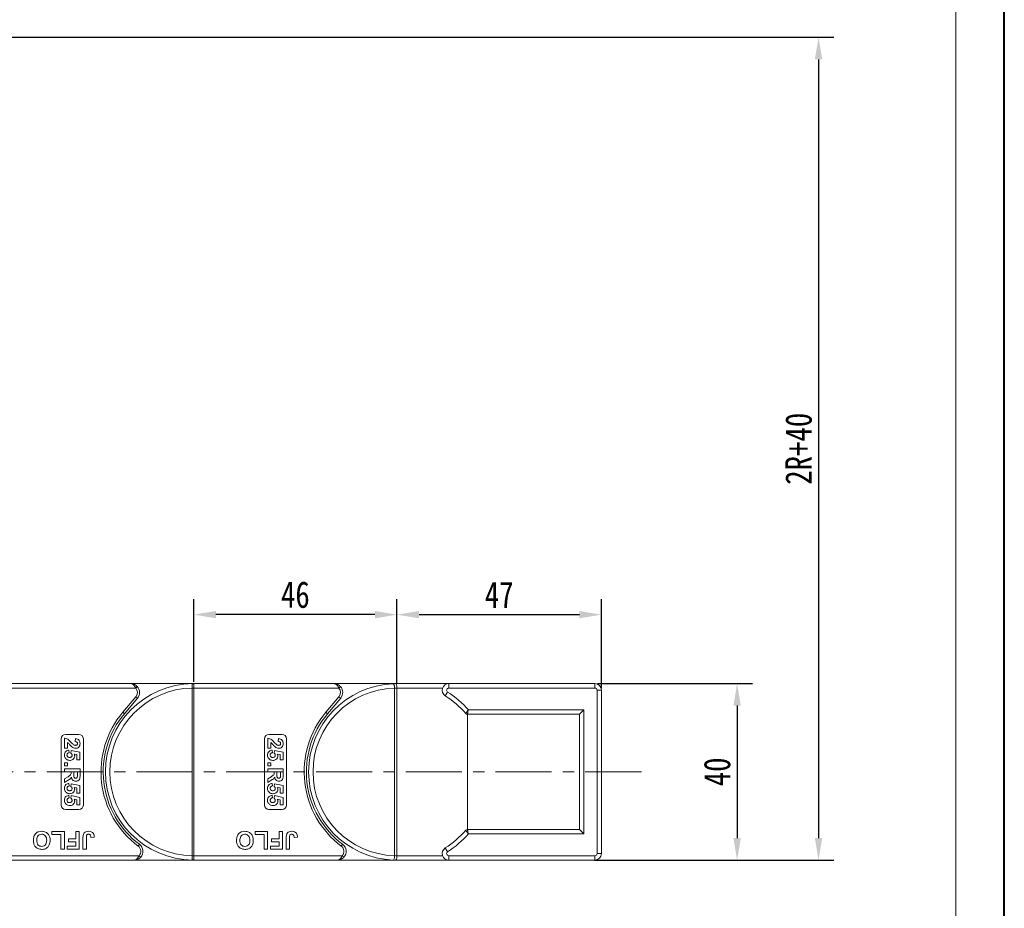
# Model space of a CAD drawing. Header units: millimetres. Extents: x 2623 to 3546, y -313 to 339.
# Tile 43 of 49: x 3323 to 3546, y -60 to 141. Entities that reach past the tile are written whole.
import ezdxf

# ---------------------------------------------------------------- set-up
doc = ezdxf.new("R2010")
doc.units = ezdxf.units.MM
doc.linetypes.add('CENTERX2', pattern=[20.32, 12.7, -2.54, 2.54, -2.54])
doc.styles.get("Standard").update_dxf_attribs({"font": '仿宋_GB2312.ttf', "width": 0.8})
doc.dimstyles.new('副本 ISO-25.1', dxfattribs={"dimtxt": 6, "dimasz": 5, "dimexe": 3.5, "dimexo": 0.625, "dimgap": 1.5, "dimtad": 1, "dimdsep": 46, "dimtxsty": 'Standard', "dimcen": 2.5, "dimadec": 0, "dimazin": 0, "dimtfac": 1, "dimtmove": 0, "dimatfit": 3, "dimfxl": 0, "dimarcsym": 0})

# ---------------------------------------------------------------- blocks, each defined once
blk = doc.blocks.new('*D722')
at = {"color": 0, "lineweight": -2}
for p, q in [((3138.22, 136.79), (3507.01, 136.79)), ((3503.51, 131.79), (3503.51, -44.59)), ((3452.8, -49.59), (3507.01, -49.59))]:
    blk.add_line(p, q, dxfattribs=at)
at = {"color": 0, "lineweight": 9}
for points in [[(3502.67, 131.79), (3504.34, 131.79), (3503.51, 136.79)], [(3502.67, -44.59), (3504.34, -44.59), (3503.51, -49.59)]]:
    blk.add_solid(points, dxfattribs=at)
at = {"layer": 'Defpoints', "color": 0, "lineweight": 9}
for p in [(3137.6, 136.79), (3452.17, -49.59), (3503.51, -49.59)]:
    blk.add_point(p, dxfattribs=at)
at = {"color": 0, "lineweight": 9, "insert": (3499.01, 43.6), "char_height": 6, "attachment_point": 5, "rotation": 90}
blk.add_mtext('2R+40', dxfattribs=at)
blk = doc.blocks.new('*D713')
at = {"color": 0, "lineweight": -2}
for p, q in [((3408.06, -9.52), (3408.06, 9.52)), ((3454.36, -10.65), (3454.36, 9.52)), ((3413.06, 6.02), (3449.36, 6.02))]:
    blk.add_line(p, q, dxfattribs=at)
at = {"color": 0, "lineweight": 9}
for points in [[(3413.06, 6.85), (3413.06, 5.19), (3408.06, 6.02)], [(3449.36, 6.85), (3449.36, 5.19), (3454.36, 6.02)]]:
    blk.add_solid(points, dxfattribs=at)
at = {"layer": 'Defpoints', "color": 0, "lineweight": 9}
for p in [(3454.36, 6.02), (3408.06, -10.15), (3454.36, -11.28)]:
    blk.add_point(p, dxfattribs=at)
at = {"color": 0, "lineweight": 9, "insert": (3431.21, 10.52), "char_height": 6, "attachment_point": 5}
blk.add_mtext('47', dxfattribs=at)
blk = doc.blocks.new('*D714')
at = {"color": 0, "lineweight": -2}
for p, q in [((3362.06, -9.17), (3362.06, 9.52)), ((3408.06, -8.9), (3408.06, 9.52)), ((3403.06, 6.02), (3367.06, 6.02))]:
    blk.add_line(p, q, dxfattribs=at)
at = {"color": 0, "lineweight": 9}
for points in [[(3367.06, 6.85), (3367.06, 5.19), (3362.06, 6.02)], [(3403.06, 6.85), (3403.06, 5.19), (3408.06, 6.02)]]:
    blk.add_solid(points, dxfattribs=at)
at = {"layer": 'Defpoints', "color": 0, "lineweight": 9}
for p in [(3362.06, 6.02), (3362.06, -9.8), (3408.06, -9.52)]:
    blk.add_point(p, dxfattribs=at)
at = {"color": 0, "lineweight": 9, "insert": (3385.06, 10.52), "char_height": 6, "attachment_point": 5}
blk.add_mtext('46', dxfattribs=at)
blk = doc.blocks.new('*D715')
at = {"color": 0, "lineweight": -2}
for p, q in [((3453.48, -9.59), (3488.57, -9.59)), ((3485.07, -14.59), (3485.07, -44.59)), ((3453.48, -49.59), (3488.57, -49.59))]:
    blk.add_line(p, q, dxfattribs=at)
at = {"color": 0, "lineweight": 9}
for points in [[(3484.24, -14.59), (3485.91, -14.59), (3485.07, -9.59)], [(3484.24, -44.59), (3485.91, -44.59), (3485.07, -49.59)]]:
    blk.add_solid(points, dxfattribs=at)
at = {"layer": 'Defpoints', "color": 0, "lineweight": 9}
for p in [(3452.86, -9.59), (3452.86, -49.59), (3485.07, -49.59)]:
    blk.add_point(p, dxfattribs=at)
at = {"color": 0, "lineweight": 9, "insert": (3480.57, -29.59), "char_height": 6, "attachment_point": 5, "rotation": 90}
blk.add_mtext('40', dxfattribs=at)

msp = doc.modelspace()

# ---------------------------------------------------------------- linework, layer by layer
at = {"color": 7, "lineweight": 40}
msp.add_line((3545.569, -313.261), (3545.569, 338.895), dxfattribs=at)
at = {"color": 7, "lineweight": 13}
msp.add_line((3534.59, -302.281), (3534.59, 327.916), dxfattribs=at)
at = {"color": 7, "linetype": 'Continuous', "lineweight": 15}
for p, q in [((3347.787, -9.593), (3316.055, -9.593)), ((3316.055, -10.593), (3348.905, -10.593)), ((3347.787, -9.593), (3362.055, -9.593)), ((3348.905, -10.593), (3349.278, -10.26)), ((3361.705, -10.592), (3361.705, -10.597)), ((3362.055, -10.597), (3361.705, -10.597)), ((3361.705, -10.597), (3361.705, -48.59)), ((3362.055, -9.713), (3362.055, -9.593)), ((3393.787, -9.593), (3362.055, -9.593)), ((3362.055, -10.593), (3362.055, -9.713)), ((3362.055, -10.597), (3362.055, -10.593)), ((3362.055, -10.593), (3394.905, -10.593)), ((3362.055, -48.59), (3362.055, -10.597)), ((3393.787, -9.593), (3408.055, -9.593)), ((3394.905, -10.593), (3395.278, -10.26)), ((3407.536, -10.621), (3407.535, -10.601)), ((3407.536, -48.566), (3407.536, -10.621)), ((3408.055, -9.593), (3419.808, -9.593)), ((3408.055, -10.593), (3408.055, -10.6)), ((3418.394, -10.593), (3408.055, -10.593)), ((3408.055, -48.587), (3408.055, -10.6)), ((3419.808, -9.593), (3419.808, -10.593)), ((3419.808, -9.593), (3452.857, -9.593)), ((3452.857, -10.593), (3419.808, -10.593)), ((3452.857, -9.593), (3452.857, -10.593)), ((3453.357, -48.093), (3453.357, -11.093)), ((3454.357, -11.093), (3453.357, -11.093)), ((3454.357, -11.093), (3454.357, -48.093)), ((3348.936, -12.558), (3345.968, -16.095)), ((3346.351, -16.416), (3349.319, -12.879)), ((3348.936, -12.558), (3349.319, -12.879)), ((3394.936, -12.558), (3391.968, -16.095)), ((3392.351, -16.416), (3395.319, -12.879)), ((3394.936, -12.558), (3395.319, -12.879)), ((3419.54, -11.515), (3419.004, -12.36)), ((3424.227, -15.552), (3450.387, -15.552)), ((3450.387, -15.552), (3449.387, -16.552)), ((3450.387, -15.552), (3450.387, -43.635)), ((3346.351, -16.416), (3345.968, -16.095)), ((3392.351, -16.416), (3391.968, -16.095)), ((3449.387, -16.552), (3423.998, -16.552)), ((3424.039, -16.552), (3424.039, -42.635)), ((3449.387, -42.635), (3449.387, -16.552)), ((3332.055, -37.093), (3332.055, -22.093)), ((3332.805, -24.254), (3332.805, -21.965)), ((3333.055, -21.093), (3336.055, -21.093)), ((3335.183, -22.728), (3335.249, -22.055)), ((3337.055, -22.093), (3337.055, -37.093)), ((3378.055, -37.093), (3378.055, -22.093)), ((3378.805, -24.254), (3378.805, -21.965)), ((3379.055, -21.093), (3382.055, -21.093)), ((3381.183, -22.728), (3381.249, -22.055)), ((3383.055, -22.093), (3383.055, -37.093)), ((3333.478, -24.254), (3332.805, -24.254)), ((3333.478, -22.953), (3333.478, -24.254)), ((3379.478, -24.254), (3378.805, -24.254)), ((3379.478, -22.953), (3379.478, -24.254)), ((3333.806, -24.658), (3333.882, -25.241)), ((3334.241, -25.335), (3334.324, -24.747)), ((3334.324, -24.747), (3336.26, -25.151)), ((3335.587, -25.691), (3334.963, -25.554)), ((3335.587, -26.856), (3335.587, -25.691)), ((3336.26, -25.151), (3336.26, -26.856)), ((3379.806, -24.658), (3379.882, -25.241)), ((3380.241, -25.335), (3380.324, -24.747)), ((3380.324, -24.747), (3382.26, -25.151)), ((3381.587, -25.691), (3380.963, -25.554)), ((3381.587, -26.856), (3381.587, -25.691)), ((3382.26, -25.151), (3382.26, -26.856)), ((3332.805, -27.529), (3333.478, -27.529)), ((3332.805, -28.202), (3332.805, -27.529)), ((3333.478, -28.202), (3332.805, -28.202)), ((3332.805, -28.876), (3336.305, -28.876)), ((3332.805, -29.549), (3332.805, -28.876)), ((3333.478, -27.529), (3333.478, -28.202)), ((3336.26, -26.856), (3335.587, -26.856)), ((3336.305, -28.876), (3336.305, -30.344)), ((3378.805, -27.529), (3379.478, -27.529)), ((3378.805, -28.202), (3378.805, -27.529)), ((3379.478, -28.202), (3378.805, -28.202)), ((3378.805, -28.876), (3382.305, -28.876)), ((3378.805, -29.549), (3378.805, -28.876)), ((3379.478, -27.529), (3379.478, -28.202)), ((3382.26, -26.856), (3381.587, -26.856)), ((3382.305, -28.876), (3382.305, -30.344)), ((3334.286, -29.549), (3332.805, -29.549)), ((3332.805, -31.185), (3333.6, -30.687)), ((3332.805, -31.972), (3332.805, -31.185)), ((3334.286, -29.699), (3334.286, -29.549)), ((3335.722, -29.549), (3334.869, -29.549)), ((3334.869, -29.549), (3334.869, -30.091)), ((3335.722, -30.121), (3335.722, -29.549)), ((3380.286, -29.549), (3378.805, -29.549)), ((3378.805, -31.185), (3379.6, -30.687)), ((3378.805, -31.972), (3378.805, -31.185)), ((3380.286, -29.699), (3380.286, -29.549)), ((3381.722, -29.549), (3380.869, -29.549)), ((3380.869, -29.549), (3380.869, -30.091)), ((3381.722, -30.121), (3381.722, -29.549)), ((3333.498, -31.547), (3332.805, -31.972)), ((3333.806, -32.196), (3333.882, -32.779)), ((3334.241, -32.873), (3334.324, -32.286)), ((3334.324, -32.286), (3336.26, -32.69)), ((3335.587, -33.229), (3334.963, -33.092)), ((3335.587, -34.395), (3335.587, -33.229)), ((3336.26, -32.69), (3336.26, -34.395)), ((3379.498, -31.547), (3378.805, -31.972)), ((3379.806, -32.196), (3379.882, -32.779)), ((3380.241, -32.873), (3380.324, -32.286)), ((3380.324, -32.286), (3382.26, -32.69)), ((3381.587, -33.229), (3380.963, -33.092)), ((3381.587, -34.395), (3381.587, -33.229)), ((3382.26, -32.69), (3382.26, -34.395)), ((3333.806, -34.888), (3333.882, -35.472)), ((3334.241, -35.566), (3334.324, -34.978)), ((3334.324, -34.978), (3336.26, -35.382)), ((3336.26, -34.395), (3335.587, -34.395)), ((3336.26, -35.382), (3336.26, -37.087)), ((3379.806, -34.888), (3379.882, -35.472)), ((3380.241, -35.566), (3380.324, -34.978)), ((3380.324, -34.978), (3382.26, -35.382)), ((3382.26, -34.395), (3381.587, -34.395)), ((3382.26, -35.382), (3382.26, -37.087)), ((3335.587, -35.922), (3334.963, -35.784)), ((3335.587, -37.087), (3335.587, -35.922)), ((3336.26, -37.087), (3335.587, -37.087)), ((3381.587, -35.922), (3380.963, -35.784)), ((3381.587, -37.087), (3381.587, -35.922)), ((3382.26, -37.087), (3381.587, -37.087)), ((3336.055, -38.093), (3333.055, -38.093)), ((3382.055, -38.093), (3379.055, -38.093)), ((3329.94, -43.76), (3329.94, -43.093)), ((3329.94, -43.093), (3332.76, -43.093)), ((3331.991, -43.76), (3329.94, -43.76)), ((3331.991, -47.093), (3331.991, -43.76)), ((3332.76, -43.093), (3332.76, -47.093)), ((3335.376, -44.786), (3335.376, -43.093)), ((3335.376, -43.093), (3336.145, -43.093)), ((3336.145, -43.093), (3336.145, -47.093)), ((3336.965, -47.093), (3336.965, -44.572)), ((3337.735, -44.505), (3337.735, -47.093)), ((3339.53, -44.376), (3338.76, -44.427)), ((3375.94, -43.76), (3375.94, -43.093)), ((3375.94, -43.093), (3378.76, -43.093)), ((3377.991, -43.76), (3375.94, -43.76)), ((3377.991, -47.093), (3377.991, -43.76)), ((3378.76, -43.093), (3378.76, -47.093)), ((3381.376, -44.786), (3381.376, -43.093)), ((3381.376, -43.093), (3382.145, -43.093)), ((3382.145, -43.093), (3382.145, -47.093)), ((3382.965, -47.093), (3382.965, -44.572)), ((3383.735, -44.505), (3383.735, -47.093)), ((3385.53, -44.376), (3384.76, -44.427)), ((3423.998, -42.635), (3449.387, -42.635)), ((3450.387, -43.635), (3424.227, -43.635)), ((3450.387, -43.635), (3449.387, -42.635)), ((3333.427, -47.093), (3333.427, -46.427)), ((3333.427, -46.427), (3335.376, -46.427)), ((3333.683, -45.452), (3333.683, -44.786)), ((3333.683, -44.786), (3335.376, -44.786)), ((3335.376, -45.452), (3333.683, -45.452)), ((3335.376, -46.427), (3335.376, -45.452)), ((3349.755, -45.993), (3349.455, -46.393)), ((3379.427, -47.093), (3379.427, -46.427)), ((3379.427, -46.427), (3381.376, -46.427)), ((3379.683, -45.452), (3379.683, -44.786)), ((3379.683, -44.786), (3381.376, -44.786)), ((3381.376, -45.452), (3379.683, -45.452)), ((3381.376, -46.427), (3381.376, -45.452)), ((3395.755, -45.993), (3395.455, -46.393)), ((3349.673, -48.593), (3316.055, -48.593)), ((3332.76, -47.093), (3331.991, -47.093)), ((3336.145, -47.093), (3333.427, -47.093)), ((3337.735, -47.093), (3336.965, -47.093)), ((3350.046, -48.927), (3349.673, -48.593)), ((3361.705, -48.59), (3361.705, -48.595)), ((3362.055, -48.59), (3361.705, -48.59)), ((3362.055, -48.593), (3362.055, -48.59)), ((3362.055, -48.593), (3362.055, -49.474)), ((3395.673, -48.593), (3362.055, -48.593)), ((3378.76, -47.093), (3377.991, -47.093)), ((3382.145, -47.093), (3379.427, -47.093)), ((3383.735, -47.093), (3382.965, -47.093)), ((3396.046, -48.927), (3395.673, -48.593)), ((3407.535, -48.586), (3407.536, -48.566)), ((3408.055, -48.587), (3408.055, -48.593)), ((3408.055, -48.593), (3418.394, -48.593)), ((3419.004, -46.827), (3419.54, -47.671)), ((3419.808, -48.593), (3419.808, -49.593)), ((3419.808, -48.593), (3452.857, -48.593)), ((3452.857, -48.593), (3452.857, -49.593)), ((3454.357, -48.093), (3453.357, -48.093)), ((3316.055, -49.593), (3348.555, -49.593)), ((3362.055, -49.593), (3348.555, -49.593)), ((3362.055, -49.474), (3362.055, -49.593)), ((3362.055, -49.593), (3394.555, -49.593)), ((3408.055, -49.593), (3394.555, -49.593)), ((3419.808, -49.593), (3408.055, -49.593)), ((3452.857, -49.593), (3419.808, -49.593))]:
    msp.add_line(p, q, dxfattribs=at)
at = {"color": 1, "linetype": 'CENTERX2', "lineweight": 13}
msp.add_line((3044.306, -29.593), (3465.153, -29.593), dxfattribs=at)
at = {"color": 7, "linetype": 'Continuous', "lineweight": 15}
for centre, radius, start, end in [((3362.055, -29.593), 20, 90.67353, 269.32647), ((3362.055, -29.593), 19, 91.05551, 268.94449), ((3347.787, -11.593), 1.5, 320, 41.81031), ((3347.787, -11.593), 2, 320, 41.81031), ((3361.793, -28.244), 17.652, 89.14787, 90.28404), ((3361.819, -9.89), 0.295, 36.74973, 89.7268), ((3408.055, -29.593), 20, 92.37563, 267.62437), ((3408.055, -29.593), 19, 91.56837, 268.43163), ((3393.787, -11.593), 1.5, 320, 41.81031), ((3393.787, -11.593), 2, 320, 41.81031), ((3408.055, -29.593), 20, 91.36303, 92.37563), ((3408.555, -29.593), 19, 91.50796, 93.0762), ((3419.808, -11.093), 1.5, 90, 237.57292), ((3419.808, -11.093), 0.5, 90, 237.57292), ((3452.857, -11.093), 1.5, 0, 90), ((3452.857, -11.093), 0.5, 0, 90), ((3408.055, -29.593), 20.417, 40.34501, 57.57292), ((3408.055, -29.593), 21.417, 40.96672, 57.57292), ((3362.055, -29.593), 21, 140, 233.1301), ((3362.055, -29.593), 20.5, 140, 233.1301), ((3408.055, -29.593), 21, 140, 233.1301), ((3408.055, -29.593), 20.5, 140, 233.1301), ((3423.998, -16.052), 0.5, 220.34501, 270), ((3333.055, -22.093), 1, 90, 180), ((3336.055, -22.093), 1, 0, 90), ((3379.055, -22.093), 1, 90, 180), ((3382.055, -22.093), 1, 0, 90), ((3333.055, -37.093), 1, 180, 270), ((3336.055, -37.093), 1, 270, 0), ((3379.055, -37.093), 1, 180, 270), ((3382.055, -37.093), 1, 270, 0), ((3408.055, -29.593), 20.417, 302.42708, 319.65499), ((3408.055, -29.593), 21.417, 302.42708, 319.03328), ((3423.998, -43.135), 0.5, 90, 139.65499), ((3348.555, -47.593), 1.5, 318.18969, 53.1301), ((3348.555, -47.593), 2, 318.18969, 53.1301), ((3394.555, -47.593), 1.5, 318.18969, 53.1301), ((3394.555, -47.593), 2, 318.18969, 53.1301), ((3361.793, -30.971), 17.624, 269.71473, 270.8527), ((3408.555, -29.593), 19, 266.9238, 268.49204), ((3419.808, -48.093), 1.5, 122.42708, 270), ((3419.808, -48.093), 0.5, 122.42708, 270), ((3452.857, -48.093), 0.5, 270, 0), ((3452.857, -48.093), 1.5, 270, 0), ((3361.819, -49.297), 0.295, 270.2732, 323.25027), ((3408.055, -29.593), 20, 267.62437, 268.63697)]:
    msp.add_arc(centre, radius, start, end, dxfattribs=at)
for points, knots in [([(3348.905, -10.593), (3348.878, -10.534), (3348.822, -10.415), (3348.715, -10.231), (3348.587, -10.048), (3348.471, -9.919), (3348.314, -9.776), (3348.159, -9.676), (3347.993, -9.619), (3347.914, -9.604), (3347.869, -9.598), (3347.843, -9.595), (3347.82, -9.594), (3347.805, -9.594), (3347.797, -9.594), (3347.791, -9.593), (3347.789, -9.593), (3347.787, -9.593)], [0, 0, 0, 0, 0.10102949, 0.20494614, 0.33716829, 0.47429709, 0.5161999, 0.74365074, 0.85308987, 0.91424801, 0.93216977, 0.96013693, 0.97654495, 0.98619361, 0.99469798, 0.99593178, 1, 1, 1, 1]), ([(3347.787, -9.593), (3347.79, -9.593), (3347.801, -9.593), (3347.839, -9.594), (3347.884, -9.596), (3348.143, -9.612), (3348.539, -9.709), (3348.992, -9.971), (3349.199, -10.18), (3349.278, -10.26)], [0, 0, 0, 0, 0.0050875, 0.0203691, 0.0708073, 0.0890863, 0.5003107, 0.809226, 1, 1, 1, 1]), ([(3361.82, -9.595), (3361.808, -9.596), (3361.773, -9.6), (3361.736, -9.651), (3361.711, -9.786), (3361.703, -10.016), (3361.703, -10.299), (3361.705, -10.501), (3361.705, -10.592)], [0, 0, 0, 0, 0.07361036, 0.22528134, 0.41271887, 0.61605406, 0.82678302, 1, 1, 1, 1]), ([(3362.055, -9.593), (3362.054, -9.593), (3361.985, -9.593), (3361.901, -9.594), (3361.832, -9.595), (3361.82, -9.595)], [0, 0, 0, 0, 0.0120871, 0.8246302, 1, 1, 1, 1]), ([(3394.905, -10.593), (3394.878, -10.534), (3394.822, -10.415), (3394.715, -10.231), (3394.587, -10.048), (3394.471, -9.919), (3394.314, -9.776), (3394.159, -9.676), (3393.993, -9.619), (3393.914, -9.604), (3393.869, -9.598), (3393.843, -9.595), (3393.82, -9.594), (3393.805, -9.594), (3393.797, -9.594), (3393.791, -9.593), (3393.789, -9.593), (3393.787, -9.593)], [0, 0, 0, 0, 0.10102949, 0.20494614, 0.33716829, 0.47429709, 0.5161999, 0.74365074, 0.85308987, 0.91424801, 0.93216977, 0.96013693, 0.97654495, 0.98619361, 0.99469798, 0.99593178, 1, 1, 1, 1]), ([(3393.787, -9.593), (3393.79, -9.593), (3393.801, -9.593), (3393.839, -9.594), (3393.884, -9.596), (3394.143, -9.612), (3394.539, -9.709), (3394.992, -9.971), (3395.199, -10.18), (3395.278, -10.26)], [0, 0, 0, 0, 0.0050875, 0.0203691, 0.0708073, 0.0890863, 0.5003107, 0.809226, 1, 1, 1, 1]), ([(3407.226, -9.611), (3407.227, -9.611), (3407.25, -9.61), (3407.303, -9.634), (3407.383, -9.755), (3407.457, -9.98), (3407.513, -10.272), (3407.528, -10.491), (3407.535, -10.601)], [0, 0, 0, 0, 0.00577993, 0.16377641, 0.37932458, 0.58836393, 0.79412218, 1, 1, 1, 1]), ([(3407.579, -9.599), (3407.729, -9.596), (3407.887, -9.594), (3408.046, -9.593), (3408.055, -9.593)], [0, 0, 0, 0, 0.9419804, 1, 1, 1, 1]), ([(3407.579, -9.599), (3407.61, -9.598), (3407.656, -9.597), (3407.715, -9.597), (3407.75, -9.599), (3407.78, -9.602), (3407.807, -9.61), (3407.861, -9.642), (3407.925, -9.744), (3407.995, -9.971), (3408.042, -10.264), (3408.051, -10.484), (3408.055, -10.593)], [0, 0, 0, 0, 0.0557326, 0.0841244, 0.1031533, 0.1220489, 0.1581087, 0.2060796, 0.4109421, 0.609388, 0.8046359, 1, 1, 1, 1]), ([(3423.617, -16.375), (3423.62, -16.371), (3423.628, -16.36), (3423.698, -16.268), (3423.822, -16.101), (3423.999, -15.862), (3424.151, -15.656), (3424.226, -15.554), (3424.227, -15.552)], [0, 0, 0, 0, 0.15281114, 0.34924266, 0.5197855, 0.75886407, 0.99567715, 1, 1, 1, 1]), ([(3424.227, -15.552), (3424.227, -15.554), (3424.199, -15.678), (3424.142, -15.927), (3424.075, -16.218), (3424.028, -16.42), (3424.002, -16.533), (3423.999, -16.546), (3423.998, -16.552)], [0, 0, 0, 0, 0.0043217, 0.2411236, 0.4802477, 0.6508111, 0.8472255, 1, 1, 1, 1]), ([(3332.805, -21.965), (3332.971, -21.998), (3333.304, -22.064), (3333.808, -22.412), (3334.109, -22.722), (3334.293, -22.912)], [0, 0, 0, 0, 0.2795508, 0.5593318, 1, 1, 1, 1]), ([(3335.249, -22.055), (3335.41, -22.079), (3335.73, -22.127), (3336.101, -22.416), (3336.28, -22.799), (3336.297, -23.053), (3336.305, -23.18)], [0, 0, 0, 0, 0.2807519, 0.5589701, 0.7792745, 1, 1, 1, 1]), ([(3378.805, -21.965), (3378.971, -21.998), (3379.304, -22.064), (3379.808, -22.412), (3380.109, -22.722), (3380.293, -22.912)], [0, 0, 0, 0, 0.2795508, 0.5593318, 1, 1, 1, 1]), ([(3381.249, -22.055), (3381.41, -22.079), (3381.73, -22.127), (3382.101, -22.416), (3382.28, -22.799), (3382.297, -23.053), (3382.305, -23.18)], [0, 0, 0, 0, 0.2807519, 0.5589701, 0.7792745, 1, 1, 1, 1]), ([(3334.475, -23.914), (3334.36, -23.808), (3334.169, -23.632), (3333.929, -23.362), (3333.727, -23.131), (3333.561, -23.012), (3333.478, -22.953)], [0, 0, 0, 0, 0.33998493, 0.56018587, 0.78037992, 1, 1, 1, 1]), ([(3334.293, -22.912), (3334.393, -23.018), (3334.572, -23.206), (3334.771, -23.374), (3334.858, -23.447)], [0, 0, 0, 0, 0.5602349, 1, 1, 1, 1]), ([(3335.353, -24.254), (3335.173, -24.231), (3334.851, -24.189), (3334.59, -23.999), (3334.475, -23.914)], [0, 0, 0, 0, 0.558458, 1, 1, 1, 1]), ([(3334.858, -23.447), (3334.929, -23.488), (3335.055, -23.562), (3335.199, -23.575), (3335.263, -23.581)], [0, 0, 0, 0, 0.5601166, 1, 1, 1, 1]), ([(3335.722, -23.166), (3335.719, -23.117), (3335.712, -23.019), (3335.639, -22.887), (3335.466, -22.756), (3335.3, -22.74), (3335.183, -22.728)], [0, 0, 0, 0, 0.1872361, 0.3740839, 0.5606964, 1, 1, 1, 1]), ([(3335.263, -23.581), (3335.329, -23.577), (3335.46, -23.57), (3335.624, -23.471), (3335.712, -23.321), (3335.718, -23.217), (3335.722, -23.166)], [0, 0, 0, 0, 0.2806635, 0.5594614, 0.7793655, 1, 1, 1, 1]), ([(3336.305, -23.18), (3336.295, -23.331), (3336.276, -23.634), (3336.04, -24), (3335.709, -24.221), (3335.472, -24.243), (3335.353, -24.254)], [0, 0, 0, 0, 0.28056822, 0.55975014, 0.7797946, 1, 1, 1, 1]), ([(3380.475, -23.914), (3380.36, -23.808), (3380.169, -23.632), (3379.929, -23.362), (3379.727, -23.131), (3379.561, -23.012), (3379.478, -22.953)], [0, 0, 0, 0, 0.33998493, 0.56018587, 0.78037992, 1, 1, 1, 1]), ([(3380.293, -22.912), (3380.393, -23.018), (3380.572, -23.206), (3380.771, -23.374), (3380.858, -23.447)], [0, 0, 0, 0, 0.5602349, 1, 1, 1, 1]), ([(3381.353, -24.254), (3381.173, -24.231), (3380.851, -24.189), (3380.59, -23.999), (3380.475, -23.914)], [0, 0, 0, 0, 0.558458, 1, 1, 1, 1]), ([(3380.858, -23.447), (3380.929, -23.488), (3381.055, -23.562), (3381.199, -23.575), (3381.263, -23.581)], [0, 0, 0, 0, 0.5601166, 1, 1, 1, 1]), ([(3381.722, -23.166), (3381.719, -23.117), (3381.712, -23.019), (3381.639, -22.887), (3381.466, -22.756), (3381.3, -22.74), (3381.183, -22.728)], [0, 0, 0, 0, 0.1872361, 0.3740839, 0.5606964, 1, 1, 1, 1]), ([(3381.263, -23.581), (3381.329, -23.577), (3381.46, -23.57), (3381.624, -23.471), (3381.712, -23.321), (3381.718, -23.217), (3381.722, -23.166)], [0, 0, 0, 0, 0.2806635, 0.5594614, 0.7793655, 1, 1, 1, 1]), ([(3382.305, -23.18), (3382.295, -23.331), (3382.276, -23.634), (3382.04, -24), (3381.709, -24.221), (3381.472, -24.243), (3381.353, -24.254)], [0, 0, 0, 0, 0.2805682, 0.5597501, 0.7797946, 1, 1, 1, 1]), ([(3332.76, -25.803), (3332.774, -25.642), (3332.801, -25.32), (3333.078, -24.946), (3333.434, -24.727), (3333.682, -24.681), (3333.806, -24.658)], [0, 0, 0, 0, 0.27994837, 0.55903053, 0.77933073, 1, 1, 1, 1]), ([(3333.21, -26.743), (3333.063, -26.596), (3332.8, -26.333), (3332.773, -25.965), (3332.76, -25.803)], [0, 0, 0, 0, 0.5583531, 1, 1, 1, 1]), ([(3333.959, -26.991), (3333.808, -26.978), (3333.537, -26.955), (3333.31, -26.808), (3333.21, -26.743)], [0, 0, 0, 0, 0.5595341, 1, 1, 1, 1]), ([(3333.882, -25.241), (3333.805, -25.256), (3333.652, -25.286), (3333.476, -25.421), (3333.363, -25.591), (3333.35, -25.714), (3333.344, -25.775)], [0, 0, 0, 0, 0.2802995, 0.5599611, 0.7800424, 1, 1, 1, 1]), ([(3333.344, -25.775), (3333.353, -25.861), (3333.373, -26.032), (3333.536, -26.224), (3333.743, -26.308), (3333.877, -26.314), (3333.944, -26.318)], [0, 0, 0, 0, 0.27957274, 0.55866387, 0.77892333, 1, 1, 1, 1]), ([(3333.944, -26.318), (3334.024, -26.314), (3334.183, -26.306), (3334.383, -26.191), (3334.496, -26.013), (3334.505, -25.888), (3334.51, -25.825)], [0, 0, 0, 0, 0.2808976, 0.5594604, 0.779497, 1, 1, 1, 1]), ([(3335.094, -25.985), (3335.072, -26.144), (3335.028, -26.462), (3334.705, -26.793), (3334.333, -26.968), (3334.084, -26.983), (3333.959, -26.991)], [0, 0, 0, 0, 0.2790069, 0.5586194, 0.7790735, 1, 1, 1, 1]), ([(3334.51, -25.825), (3334.505, -25.771), (3334.496, -25.663), (3334.407, -25.487), (3334.304, -25.392), (3334.241, -25.335)], [0, 0, 0, 0, 0.2799631, 0.5600652, 1, 1, 1, 1]), ([(3334.963, -25.554), (3335.004, -25.629), (3335.077, -25.765), (3335.088, -25.918), (3335.094, -25.985)], [0, 0, 0, 0, 0.5598879, 1, 1, 1, 1]), ([(3378.76, -25.803), (3378.774, -25.642), (3378.801, -25.32), (3379.078, -24.946), (3379.434, -24.727), (3379.682, -24.681), (3379.806, -24.658)], [0, 0, 0, 0, 0.27994837, 0.55903053, 0.77933073, 1, 1, 1, 1]), ([(3379.21, -26.743), (3379.063, -26.596), (3378.8, -26.333), (3378.773, -25.965), (3378.76, -25.803)], [0, 0, 0, 0, 0.5583531, 1, 1, 1, 1]), ([(3379.959, -26.991), (3379.808, -26.978), (3379.537, -26.955), (3379.31, -26.808), (3379.21, -26.743)], [0, 0, 0, 0, 0.5595341, 1, 1, 1, 1]), ([(3379.882, -25.241), (3379.805, -25.256), (3379.652, -25.286), (3379.476, -25.421), (3379.363, -25.591), (3379.35, -25.714), (3379.344, -25.775)], [0, 0, 0, 0, 0.2802995, 0.5599611, 0.7800424, 1, 1, 1, 1]), ([(3379.344, -25.775), (3379.353, -25.861), (3379.373, -26.032), (3379.536, -26.224), (3379.743, -26.308), (3379.877, -26.314), (3379.944, -26.318)], [0, 0, 0, 0, 0.27957274, 0.55866387, 0.77892333, 1, 1, 1, 1]), ([(3379.944, -26.318), (3380.024, -26.314), (3380.183, -26.306), (3380.383, -26.191), (3380.496, -26.013), (3380.505, -25.888), (3380.51, -25.825)], [0, 0, 0, 0, 0.2808976, 0.5594604, 0.779497, 1, 1, 1, 1]), ([(3381.094, -25.985), (3381.072, -26.144), (3381.028, -26.462), (3380.705, -26.793), (3380.333, -26.968), (3380.084, -26.983), (3379.959, -26.991)], [0, 0, 0, 0, 0.2790069, 0.5586194, 0.7790735, 1, 1, 1, 1]), ([(3380.51, -25.825), (3380.505, -25.771), (3380.496, -25.663), (3380.407, -25.487), (3380.304, -25.392), (3380.241, -25.335)], [0, 0, 0, 0, 0.2799631, 0.5600652, 1, 1, 1, 1]), ([(3380.963, -25.554), (3381.004, -25.629), (3381.077, -25.765), (3381.088, -25.918), (3381.094, -25.985)], [0, 0, 0, 0, 0.5598879, 1, 1, 1, 1]), ([(3334.373, -30.825), (3334.297, -30.931), (3334.172, -31.107), (3333.931, -31.287), (3333.717, -31.422), (3333.571, -31.506), (3333.498, -31.547)], [0, 0, 0, 0, 0.3395791, 0.5595909, 0.7797866, 1, 1, 1, 1]), ([(3333.6, -30.687), (3333.812, -30.561), (3334.107, -30.386), (3334.289, -29.983), (3334.287, -29.794), (3334.286, -29.699)], [0, 0, 0, 0, 0.5610215, 0.7792953, 1, 1, 1, 1]), ([(3335.336, -31.702), (3335.2, -31.691), (3334.931, -31.667), (3334.611, -31.44), (3334.436, -31.136), (3334.394, -30.929), (3334.373, -30.825)], [0, 0, 0, 0, 0.2799536, 0.5589329, 0.7791735, 1, 1, 1, 1]), ([(3334.869, -30.091), (3334.863, -30.289), (3334.854, -30.536), (3334.931, -30.825), (3335.023, -30.945), (3335.156, -31.019), (3335.255, -31.026), (3335.305, -31.029)], [0, 0, 0, 0, 0.5009624, 0.6257853, 0.7504363, 0.8750317, 1, 1, 1, 1]), ([(3335.305, -31.029), (3335.362, -31.025), (3335.476, -31.015), (3335.649, -30.888), (3335.687, -30.744), (3335.711, -30.656)], [0, 0, 0, 0, 0.2811289, 0.561183, 1, 1, 1, 1]), ([(3336.305, -30.344), (3336.303, -30.503), (3336.298, -30.82), (3336.214, -31.225), (3336.005, -31.472), (3335.737, -31.655), (3335.496, -31.683), (3335.336, -31.702)], [0, 0, 0, 0, 0.2511432, 0.5005272, 0.6257353, 0.7510496, 1, 1, 1, 1]), ([(3335.711, -30.656), (3335.715, -30.556), (3335.723, -30.378), (3335.722, -30.199), (3335.722, -30.121)], [0, 0, 0, 0, 0.5599213, 1, 1, 1, 1]), ([(3380.373, -30.825), (3380.297, -30.931), (3380.172, -31.107), (3379.931, -31.287), (3379.717, -31.422), (3379.571, -31.506), (3379.498, -31.547)], [0, 0, 0, 0, 0.3395791, 0.5595909, 0.7797866, 1, 1, 1, 1]), ([(3379.6, -30.687), (3379.812, -30.561), (3380.107, -30.386), (3380.289, -29.983), (3380.287, -29.794), (3380.286, -29.699)], [0, 0, 0, 0, 0.5610215, 0.7792953, 1, 1, 1, 1]), ([(3381.336, -31.702), (3381.2, -31.691), (3380.931, -31.667), (3380.611, -31.44), (3380.436, -31.136), (3380.394, -30.929), (3380.373, -30.825)], [0, 0, 0, 0, 0.2799536, 0.5589329, 0.7791735, 1, 1, 1, 1]), ([(3380.869, -30.091), (3380.863, -30.289), (3380.854, -30.536), (3380.931, -30.825), (3381.023, -30.945), (3381.156, -31.019), (3381.255, -31.026), (3381.305, -31.029)], [0, 0, 0, 0, 0.5009624, 0.6257853, 0.7504363, 0.8750317, 1, 1, 1, 1]), ([(3381.305, -31.029), (3381.362, -31.025), (3381.476, -31.015), (3381.649, -30.888), (3381.687, -30.744), (3381.711, -30.656)], [0, 0, 0, 0, 0.2811289, 0.561183, 1, 1, 1, 1]), ([(3382.305, -30.344), (3382.303, -30.503), (3382.298, -30.82), (3382.214, -31.225), (3382.005, -31.472), (3381.737, -31.655), (3381.496, -31.683), (3381.336, -31.702)], [0, 0, 0, 0, 0.2511432, 0.5005272, 0.6257353, 0.7510496, 1, 1, 1, 1]), ([(3381.711, -30.656), (3381.715, -30.556), (3381.723, -30.378), (3381.722, -30.199), (3381.722, -30.121)], [0, 0, 0, 0, 0.5599213, 1, 1, 1, 1]), ([(3332.76, -33.342), (3332.774, -33.18), (3332.801, -32.858), (3333.078, -32.484), (3333.434, -32.266), (3333.682, -32.219), (3333.806, -32.196)], [0, 0, 0, 0, 0.2799484, 0.5590305, 0.7793307, 1, 1, 1, 1]), ([(3333.21, -34.281), (3333.063, -34.134), (3332.8, -33.871), (3332.773, -33.504), (3332.76, -33.342)], [0, 0, 0, 0, 0.5583531, 1, 1, 1, 1]), ([(3333.882, -32.779), (3333.805, -32.794), (3333.652, -32.824), (3333.476, -32.96), (3333.363, -33.13), (3333.35, -33.252), (3333.344, -33.314)], [0, 0, 0, 0, 0.2802995, 0.5599611, 0.7800424, 1, 1, 1, 1]), ([(3333.344, -33.314), (3333.353, -33.399), (3333.373, -33.57), (3333.536, -33.762), (3333.743, -33.846), (3333.877, -33.853), (3333.944, -33.856)], [0, 0, 0, 0, 0.2795727, 0.5586639, 0.7789233, 1, 1, 1, 1]), ([(3333.944, -33.856), (3334.024, -33.852), (3334.183, -33.844), (3334.383, -33.73), (3334.496, -33.551), (3334.505, -33.426), (3334.51, -33.363)], [0, 0, 0, 0, 0.28089762, 0.55946036, 0.77949703, 1, 1, 1, 1]), ([(3334.51, -33.363), (3334.505, -33.309), (3334.496, -33.201), (3334.407, -33.025), (3334.304, -32.931), (3334.241, -32.873)], [0, 0, 0, 0, 0.2799631, 0.5600652, 1, 1, 1, 1]), ([(3334.963, -33.092), (3335.004, -33.168), (3335.077, -33.303), (3335.088, -33.457), (3335.094, -33.524)], [0, 0, 0, 0, 0.5598879, 1, 1, 1, 1]), ([(3378.76, -33.342), (3378.774, -33.18), (3378.801, -32.858), (3379.078, -32.484), (3379.434, -32.266), (3379.682, -32.219), (3379.806, -32.196)], [0, 0, 0, 0, 0.2799484, 0.5590305, 0.7793307, 1, 1, 1, 1]), ([(3379.21, -34.281), (3379.063, -34.134), (3378.8, -33.871), (3378.773, -33.504), (3378.76, -33.342)], [0, 0, 0, 0, 0.5583531, 1, 1, 1, 1]), ([(3379.882, -32.779), (3379.805, -32.794), (3379.652, -32.824), (3379.476, -32.96), (3379.363, -33.13), (3379.35, -33.252), (3379.344, -33.314)], [0, 0, 0, 0, 0.2802995, 0.5599611, 0.7800424, 1, 1, 1, 1]), ([(3379.344, -33.314), (3379.353, -33.399), (3379.373, -33.57), (3379.536, -33.762), (3379.743, -33.846), (3379.877, -33.853), (3379.944, -33.856)], [0, 0, 0, 0, 0.2795727, 0.5586639, 0.7789233, 1, 1, 1, 1]), ([(3379.944, -33.856), (3380.024, -33.852), (3380.183, -33.844), (3380.383, -33.73), (3380.496, -33.551), (3380.505, -33.426), (3380.51, -33.363)], [0, 0, 0, 0, 0.28089762, 0.55946036, 0.77949703, 1, 1, 1, 1]), ([(3380.51, -33.363), (3380.505, -33.309), (3380.496, -33.201), (3380.407, -33.025), (3380.304, -32.931), (3380.241, -32.873)], [0, 0, 0, 0, 0.2799631, 0.5600652, 1, 1, 1, 1]), ([(3380.963, -33.092), (3381.004, -33.168), (3381.077, -33.303), (3381.088, -33.457), (3381.094, -33.524)], [0, 0, 0, 0, 0.5598879, 1, 1, 1, 1]), ([(3332.76, -36.034), (3332.774, -35.873), (3332.801, -35.551), (3333.078, -35.176), (3333.434, -34.958), (3333.682, -34.912), (3333.806, -34.888)], [0, 0, 0, 0, 0.2799484, 0.5590305, 0.7793307, 1, 1, 1, 1]), ([(3333.959, -34.529), (3333.808, -34.516), (3333.537, -34.493), (3333.31, -34.346), (3333.21, -34.281)], [0, 0, 0, 0, 0.5595341, 1, 1, 1, 1]), ([(3333.882, -35.472), (3333.805, -35.487), (3333.652, -35.516), (3333.476, -35.652), (3333.363, -35.822), (3333.35, -35.945), (3333.344, -36.006)], [0, 0, 0, 0, 0.2802995, 0.5599611, 0.7800424, 1, 1, 1, 1]), ([(3335.094, -33.524), (3335.072, -33.683), (3335.028, -34), (3334.705, -34.331), (3334.333, -34.506), (3334.084, -34.522), (3333.959, -34.529)], [0, 0, 0, 0, 0.2790069, 0.5586194, 0.7790735, 1, 1, 1, 1]), ([(3334.51, -36.056), (3334.505, -36.002), (3334.496, -35.894), (3334.407, -35.717), (3334.304, -35.623), (3334.241, -35.566)], [0, 0, 0, 0, 0.2799631, 0.5600652, 1, 1, 1, 1]), ([(3378.76, -36.034), (3378.774, -35.873), (3378.801, -35.551), (3379.078, -35.176), (3379.434, -34.958), (3379.682, -34.912), (3379.806, -34.888)], [0, 0, 0, 0, 0.2799484, 0.5590305, 0.7793307, 1, 1, 1, 1]), ([(3379.959, -34.529), (3379.808, -34.516), (3379.537, -34.493), (3379.31, -34.346), (3379.21, -34.281)], [0, 0, 0, 0, 0.5595341, 1, 1, 1, 1]), ([(3379.882, -35.472), (3379.805, -35.487), (3379.652, -35.516), (3379.476, -35.652), (3379.363, -35.822), (3379.35, -35.945), (3379.344, -36.006)], [0, 0, 0, 0, 0.2802995, 0.5599611, 0.7800424, 1, 1, 1, 1]), ([(3381.094, -33.524), (3381.072, -33.683), (3381.028, -34), (3380.705, -34.331), (3380.333, -34.506), (3380.084, -34.522), (3379.959, -34.529)], [0, 0, 0, 0, 0.2790069, 0.5586194, 0.7790735, 1, 1, 1, 1]), ([(3380.51, -36.056), (3380.505, -36.002), (3380.496, -35.894), (3380.407, -35.717), (3380.304, -35.623), (3380.241, -35.566)], [0, 0, 0, 0, 0.2799631, 0.5600652, 1, 1, 1, 1]), ([(3333.21, -36.973), (3333.063, -36.827), (3332.8, -36.564), (3332.773, -36.196), (3332.76, -36.034)], [0, 0, 0, 0, 0.55835314, 1, 1, 1, 1]), ([(3333.959, -37.222), (3333.808, -37.209), (3333.537, -37.186), (3333.31, -37.038), (3333.21, -36.973)], [0, 0, 0, 0, 0.5595341, 1, 1, 1, 1]), ([(3333.344, -36.006), (3333.353, -36.092), (3333.373, -36.263), (3333.536, -36.454), (3333.743, -36.539), (3333.877, -36.545), (3333.944, -36.549)], [0, 0, 0, 0, 0.2795727, 0.5586639, 0.7789233, 1, 1, 1, 1]), ([(3333.944, -36.549), (3334.024, -36.545), (3334.183, -36.537), (3334.383, -36.422), (3334.496, -36.244), (3334.505, -36.118), (3334.51, -36.056)], [0, 0, 0, 0, 0.2808976, 0.5594604, 0.779497, 1, 1, 1, 1]), ([(3335.094, -36.216), (3335.072, -36.375), (3335.028, -36.693), (3334.705, -37.024), (3334.333, -37.199), (3334.084, -37.214), (3333.959, -37.222)], [0, 0, 0, 0, 0.2790069, 0.5586194, 0.7790735, 1, 1, 1, 1]), ([(3334.963, -35.784), (3335.004, -35.86), (3335.077, -35.996), (3335.088, -36.149), (3335.094, -36.216)], [0, 0, 0, 0, 0.5598879, 1, 1, 1, 1]), ([(3379.21, -36.973), (3379.063, -36.827), (3378.8, -36.564), (3378.773, -36.196), (3378.76, -36.034)], [0, 0, 0, 0, 0.55835314, 1, 1, 1, 1]), ([(3379.959, -37.222), (3379.808, -37.209), (3379.537, -37.186), (3379.31, -37.038), (3379.21, -36.973)], [0, 0, 0, 0, 0.5595341, 1, 1, 1, 1]), ([(3379.344, -36.006), (3379.353, -36.092), (3379.373, -36.263), (3379.536, -36.454), (3379.743, -36.539), (3379.877, -36.545), (3379.944, -36.549)], [0, 0, 0, 0, 0.2795727, 0.5586639, 0.7789233, 1, 1, 1, 1]), ([(3379.944, -36.549), (3380.024, -36.545), (3380.183, -36.537), (3380.383, -36.422), (3380.496, -36.244), (3380.505, -36.118), (3380.51, -36.056)], [0, 0, 0, 0, 0.2808976, 0.5594604, 0.779497, 1, 1, 1, 1]), ([(3381.094, -36.216), (3381.072, -36.375), (3381.028, -36.693), (3380.705, -37.024), (3380.333, -37.199), (3380.084, -37.214), (3379.959, -37.222)], [0, 0, 0, 0, 0.2790069, 0.5586194, 0.7790735, 1, 1, 1, 1]), ([(3380.963, -35.784), (3381.004, -35.86), (3381.077, -35.996), (3381.088, -36.149), (3381.094, -36.216)], [0, 0, 0, 0, 0.5598879, 1, 1, 1, 1]), ([(3325.735, -45.088), (3325.754, -44.792), (3325.794, -44.202), (3326.26, -43.485), (3326.931, -43.092), (3327.394, -43.059), (3327.626, -43.042)], [0, 0, 0, 0, 0.280551, 0.5594882, 0.779434, 1, 1, 1, 1]), ([(3327.628, -43.709), (3327.438, -43.733), (3327.058, -43.783), (3326.559, -44.311), (3326.525, -44.805), (3326.504, -45.107)], [0, 0, 0, 0, 0.2799912, 0.5597684, 1, 1, 1, 1]), ([(3327.626, -43.042), (3327.922, -43.069), (3328.513, -43.123), (3329.176, -43.676), (3329.491, -44.376), (3329.517, -44.838), (3329.53, -45.069)], [0, 0, 0, 0, 0.2799425, 0.558704, 0.7790449, 1, 1, 1, 1]), ([(3328.76, -45.096), (3328.751, -44.907), (3328.733, -44.529), (3328.482, -44.047), (3328.074, -43.753), (3327.777, -43.724), (3327.628, -43.709)], [0, 0, 0, 0, 0.2810208, 0.5601162, 0.7799393, 1, 1, 1, 1]), ([(3336.965, -44.572), (3336.966, -44.428), (3336.968, -44.171), (3337.027, -43.921), (3337.053, -43.811)], [0, 0, 0, 0, 0.56029435, 1, 1, 1, 1]), ([(3337.053, -43.811), (3337.116, -43.678), (3337.241, -43.412), (3337.682, -43.09), (3338.062, -43.06), (3338.294, -43.042)], [0, 0, 0, 0, 0.2801216, 0.5603549, 1, 1, 1, 1]), ([(3338.244, -43.709), (3338.151, -43.715), (3338.012, -43.724), (3337.858, -43.835), (3337.732, -44.085), (3337.734, -44.318), (3337.735, -44.505)], [0, 0, 0, 0, 0.2493961, 0.3744258, 0.4994543, 1, 1, 1, 1]), ([(3338.656, -43.929), (3338.629, -43.892), (3338.576, -43.818), (3338.435, -43.726), (3338.316, -43.715), (3338.244, -43.709)], [0, 0, 0, 0, 0.2806722, 0.5608436, 1, 1, 1, 1]), ([(3338.294, -43.042), (3338.489, -43.057), (3338.878, -43.086), (3339.323, -43.448), (3339.506, -43.92), (3339.522, -44.223), (3339.53, -44.376)], [0, 0, 0, 0, 0.2802457, 0.5584161, 0.7788266, 1, 1, 1, 1]), ([(3338.76, -44.427), (3338.756, -44.33), (3338.748, -44.158), (3338.684, -43.999), (3338.656, -43.929)], [0, 0, 0, 0, 0.561018, 1, 1, 1, 1]), ([(3371.735, -45.088), (3371.754, -44.792), (3371.794, -44.202), (3372.26, -43.485), (3372.931, -43.092), (3373.394, -43.059), (3373.626, -43.042)], [0, 0, 0, 0, 0.280551, 0.5594882, 0.779434, 1, 1, 1, 1]), ([(3373.628, -43.709), (3373.438, -43.733), (3373.058, -43.783), (3372.559, -44.311), (3372.525, -44.805), (3372.504, -45.107)], [0, 0, 0, 0, 0.2799912, 0.5597684, 1, 1, 1, 1]), ([(3373.626, -43.042), (3373.922, -43.069), (3374.513, -43.123), (3375.176, -43.676), (3375.491, -44.376), (3375.517, -44.838), (3375.53, -45.069)], [0, 0, 0, 0, 0.2799425, 0.558704, 0.7790449, 1, 1, 1, 1]), ([(3374.76, -45.096), (3374.751, -44.907), (3374.733, -44.529), (3374.482, -44.047), (3374.074, -43.753), (3373.777, -43.724), (3373.628, -43.709)], [0, 0, 0, 0, 0.2810208, 0.5601162, 0.7799393, 1, 1, 1, 1]), ([(3382.965, -44.572), (3382.966, -44.428), (3382.968, -44.171), (3383.027, -43.921), (3383.053, -43.811)], [0, 0, 0, 0, 0.56029435, 1, 1, 1, 1]), ([(3383.053, -43.811), (3383.116, -43.678), (3383.241, -43.412), (3383.682, -43.09), (3384.062, -43.06), (3384.294, -43.042)], [0, 0, 0, 0, 0.2801216, 0.5603549, 1, 1, 1, 1]), ([(3384.244, -43.709), (3384.151, -43.715), (3384.012, -43.724), (3383.858, -43.835), (3383.732, -44.085), (3383.734, -44.318), (3383.735, -44.505)], [0, 0, 0, 0, 0.2493961, 0.3744258, 0.4994543, 1, 1, 1, 1]), ([(3384.656, -43.929), (3384.629, -43.892), (3384.576, -43.818), (3384.435, -43.726), (3384.316, -43.715), (3384.244, -43.709)], [0, 0, 0, 0, 0.2806722, 0.5608436, 1, 1, 1, 1]), ([(3384.294, -43.042), (3384.489, -43.057), (3384.878, -43.086), (3385.323, -43.448), (3385.506, -43.92), (3385.522, -44.223), (3385.53, -44.376)], [0, 0, 0, 0, 0.2802457, 0.5584161, 0.7788266, 1, 1, 1, 1]), ([(3384.76, -44.427), (3384.756, -44.33), (3384.748, -44.158), (3384.684, -43.999), (3384.656, -43.929)], [0, 0, 0, 0, 0.561018, 1, 1, 1, 1]), ([(3424.227, -43.635), (3424.226, -43.633), (3424.151, -43.531), (3423.999, -43.325), (3423.822, -43.085), (3423.698, -42.919), (3423.628, -42.827), (3423.62, -42.816), (3423.617, -42.812)], [0, 0, 0, 0, 0.00432285, 0.24113593, 0.4802145, 0.65075734, 0.84718886, 1, 1, 1, 1]), ([(3423.998, -42.635), (3423.999, -42.641), (3424.002, -42.654), (3424.028, -42.767), (3424.075, -42.969), (3424.142, -43.26), (3424.199, -43.509), (3424.227, -43.633), (3424.227, -43.635)], [0, 0, 0, 0, 0.15277449, 0.3491889, 0.51975227, 0.75887644, 0.99567832, 1, 1, 1, 1]), ([(3327.638, -47.145), (3327.34, -47.116), (3326.745, -47.06), (3326.083, -46.494), (3325.772, -45.786), (3325.747, -45.321), (3325.735, -45.088)], [0, 0, 0, 0, 0.2798307, 0.5586691, 0.7790056, 1, 1, 1, 1]), ([(3326.504, -45.107), (3326.512, -45.295), (3326.528, -45.671), (3326.77, -46.156), (3327.184, -46.441), (3327.48, -46.466), (3327.628, -46.478)], [0, 0, 0, 0, 0.2810873, 0.5600131, 0.7796914, 1, 1, 1, 1]), ([(3327.628, -46.478), (3327.818, -46.456), (3328.198, -46.412), (3328.706, -45.893), (3328.74, -45.398), (3328.76, -45.096)], [0, 0, 0, 0, 0.2802778, 0.5598769, 1, 1, 1, 1]), ([(3329.351, -46.086), (3329.233, -46.299), (3329.021, -46.679), (3328.646, -46.893), (3328.481, -46.988)], [0, 0, 0, 0, 0.5599557, 1, 1, 1, 1]), ([(3329.53, -45.069), (3329.524, -45.265), (3329.514, -45.613), (3329.401, -45.942), (3329.351, -46.086)], [0, 0, 0, 0, 0.5601708, 1, 1, 1, 1]), ([(3373.638, -47.145), (3373.34, -47.116), (3372.745, -47.06), (3372.083, -46.494), (3371.772, -45.786), (3371.747, -45.321), (3371.735, -45.088)], [0, 0, 0, 0, 0.2798307, 0.5586691, 0.7790056, 1, 1, 1, 1]), ([(3372.504, -45.107), (3372.512, -45.295), (3372.528, -45.671), (3372.77, -46.156), (3373.184, -46.441), (3373.48, -46.466), (3373.628, -46.478)], [0, 0, 0, 0, 0.2810873, 0.5600131, 0.7796914, 1, 1, 1, 1]), ([(3373.628, -46.478), (3373.818, -46.456), (3374.198, -46.412), (3374.706, -45.893), (3374.74, -45.398), (3374.76, -45.096)], [0, 0, 0, 0, 0.2802778, 0.5598769, 1, 1, 1, 1]), ([(3375.351, -46.086), (3375.233, -46.299), (3375.021, -46.679), (3374.646, -46.893), (3374.481, -46.988)], [0, 0, 0, 0, 0.5599557, 1, 1, 1, 1]), ([(3375.53, -45.069), (3375.524, -45.265), (3375.514, -45.613), (3375.401, -45.942), (3375.351, -46.086)], [0, 0, 0, 0, 0.5601708, 1, 1, 1, 1]), ([(3328.481, -46.988), (3328.327, -47.04), (3328.053, -47.133), (3327.765, -47.141), (3327.638, -47.145)], [0, 0, 0, 0, 0.5595644, 1, 1, 1, 1]), ([(3348.555, -49.593), (3348.557, -49.593), (3348.559, -49.593), (3348.565, -49.593), (3348.573, -49.593), (3348.588, -49.593), (3348.61, -49.592), (3348.637, -49.589), (3348.682, -49.583), (3348.761, -49.568), (3348.927, -49.511), (3349.082, -49.411), (3349.289, -49.221), (3349.48, -48.986), (3349.615, -48.712), (3349.673, -48.593)], [0, 0, 0, 0, 0.00407592, 0.00531205, 0.01383251, 0.02349942, 0.03993848, 0.06795855, 0.08591422, 0.14718806, 0.25683422, 0.48471536, 0.52669744, 0.79537109, 1, 1, 1, 1]), ([(3348.555, -49.593), (3348.558, -49.593), (3348.569, -49.593), (3348.607, -49.593), (3348.652, -49.591), (3348.91, -49.575), (3349.307, -49.478), (3349.76, -49.215), (3349.967, -49.007), (3350.046, -48.927)], [0, 0, 0, 0, 0.00508751, 0.02036912, 0.07080725, 0.08908627, 0.50031067, 0.809226, 1, 1, 1, 1]), ([(3361.705, -48.595), (3361.705, -48.607), (3361.704, -48.732), (3361.703, -48.968), (3361.704, -49.259), (3361.719, -49.472), (3361.751, -49.578), (3361.801, -49.588), (3361.82, -49.592)], [0, 0, 0, 0, 0.0234843, 0.2373073, 0.4510924, 0.6637685, 0.8705553, 1, 1, 1, 1]), ([(3374.481, -46.988), (3374.327, -47.04), (3374.053, -47.133), (3373.765, -47.141), (3373.638, -47.145)], [0, 0, 0, 0, 0.5595644, 1, 1, 1, 1]), ([(3394.555, -49.593), (3394.557, -49.593), (3394.559, -49.593), (3394.565, -49.593), (3394.573, -49.593), (3394.588, -49.593), (3394.61, -49.592), (3394.637, -49.589), (3394.682, -49.583), (3394.761, -49.568), (3394.927, -49.511), (3395.082, -49.411), (3395.289, -49.221), (3395.48, -48.986), (3395.615, -48.712), (3395.673, -48.593)], [0, 0, 0, 0, 0.00407592, 0.00531205, 0.01383251, 0.02349942, 0.03993848, 0.06795855, 0.08591422, 0.14718806, 0.25683422, 0.48471536, 0.52669744, 0.79537109, 1, 1, 1, 1]), ([(3394.555, -49.593), (3394.558, -49.593), (3394.569, -49.593), (3394.607, -49.593), (3394.652, -49.591), (3394.91, -49.575), (3395.307, -49.478), (3395.76, -49.215), (3395.967, -49.007), (3396.046, -48.927)], [0, 0, 0, 0, 0.00508751, 0.02036912, 0.07080725, 0.08908627, 0.50031067, 0.809226, 1, 1, 1, 1]), ([(3407.226, -49.576), (3407.227, -49.576), (3407.25, -49.577), (3407.303, -49.553), (3407.383, -49.432), (3407.457, -49.207), (3407.513, -48.915), (3407.528, -48.696), (3407.535, -48.586)], [0, 0, 0, 0, 0.0057799, 0.1637764, 0.3793246, 0.5883639, 0.7941222, 1, 1, 1, 1]), ([(3407.579, -49.588), (3407.606, -49.588), (3407.648, -49.589), (3407.702, -49.589), (3407.739, -49.589), (3407.769, -49.586), (3407.816, -49.576), (3407.871, -49.532), (3407.946, -49.393), (3408.012, -49.133), (3408.047, -48.849), (3408.053, -48.664), (3408.055, -48.593)], [0, 0, 0, 0, 0.0479201, 0.0766572, 0.0956373, 0.1147646, 0.1424223, 0.2522179, 0.4613603, 0.6703329, 0.8736718, 1, 1, 1, 1]), ([(3361.82, -49.592), (3361.832, -49.592), (3361.901, -49.593), (3361.985, -49.593), (3362.054, -49.593), (3362.055, -49.593)], [0, 0, 0, 0, 0.1753698, 0.9879129, 1, 1, 1, 1]), ([(3408.055, -49.593), (3408.046, -49.593), (3407.887, -49.593), (3407.729, -49.591), (3407.579, -49.588)], [0, 0, 0, 0, 0.0580196, 1, 1, 1, 1])]:
    msp.add_open_spline(points, degree=3, knots=knots, dxfattribs=at)

# ---------------------------------------------------------------- dimensions: what is measured, and where the dimension line sits
at = {"color": 5, "lineweight": 9}
dim = msp.add_linear_dim(base=(3503.507, -49.593), p1=(3137.595, 136.793), p2=(3452.173, -49.593), angle=90, text='2R+40', dimstyle='副本 ISO-25.1', dxfattribs=at)
dim.commit()
dim.dimension.update_dxf_attribs({"geometry": '*D722', "text_midpoint": (3499.007, 43.6)})
dim = msp.add_linear_dim(base=(3362.055, 6.02), p1=(3408.055, -9.525), p2=(3362.055, -9.798), dimstyle='副本 ISO-25.1', dxfattribs=at)
dim.commit()
dim.dimension.update_dxf_attribs({"geometry": '*D714', "text_midpoint": (3385.055, 10.52)})
dim = msp.add_linear_dim(base=(3454.357, 6.02), p1=(3408.055, -10.15), p2=(3454.357, -11.279), text='47', dimstyle='副本 ISO-25.1', dxfattribs=at)
dim.commit()
dim.dimension.update_dxf_attribs({"geometry": '*D713', "text_midpoint": (3431.206, 10.52)})
dim = msp.add_linear_dim(base=(3485.072, -49.59), p1=(3452.857, -9.59), p2=(3452.857, -49.59), angle=90, dimstyle='副本 ISO-25.1', dxfattribs=at)
dim.commit()
dim.dimension.update_dxf_attribs({"geometry": '*D715', "text_midpoint": (3480.572, -29.59)})

doc.saveas('drawing.dxf')
